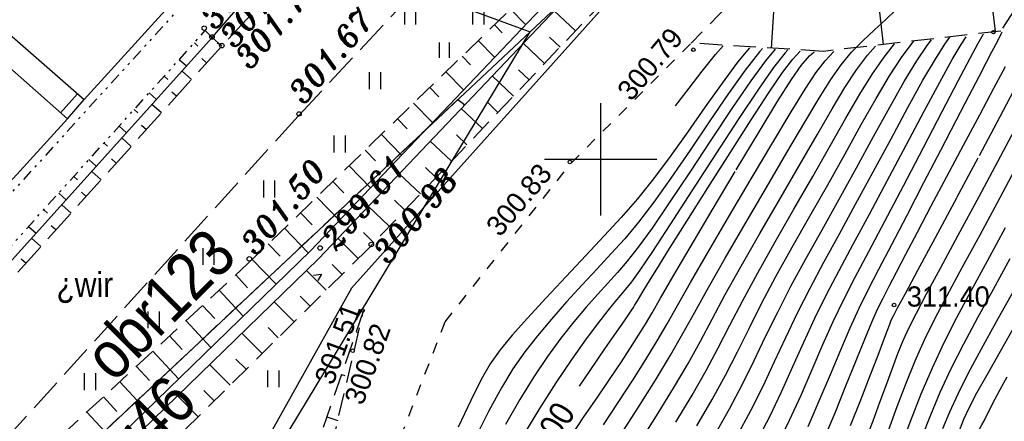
# Model space of a CAD drawing. Extents: x 4615668 to 9249187, y 5334101 to 10688993.
# Tile 92 of 120: x 4667859 to 4667902, y 5337408 to 5337425. Entities that reach past the tile are written whole.
import ezdxf
from ezdxf.enums import TextEntityAlignment as Align

# ---------------------------------------------------------------- set-up
doc = ezdxf.new("R2010")
doc.units = 0
doc.header["$MEASUREMENT"] = 0
for name, pattern in [('CHODNIK', [2, 1.5, -0.5]), ('DIVIDE', [1.25, 0.5, -0.25, 0, -0.25, 0, -0.25]), ('DROGA', [1, 0.5, -0.5]), ('GEN7', [13.75, 9.75, -1.5, 1, -1.5]), ('KONTUR', [1.5, 1, -0.5]), ('SKARPA1', [1.5, 1, -0.5]), ('WARSTWICA', [3, 2, -1])]:
    doc.linetypes.add(name, pattern=pattern)
for name, color, linetype in [('1', 7, 'Continuous'), ('11', 7, 'Continuous'), ('15', 7, 'Continuous'), ('16', 7, 'Continuous'), ('17', 7, 'Continuous'), ('18', 7, 'Continuous'), ('19', 7, 'Continuous'), ('2', 7, 'Continuous'), ('27', 7, 'Continuous'), ('38', 7, 'Continuous'), ('45', 7, 'Continuous'), ('47', 7, 'Continuous'), ('50', 7, 'Continuous'), ('51', 7, 'Continuous'), ('52', 7, 'Continuous'), ('57', 7, 'Continuous'), ('60', 7, 'Continuous'), ('7', 4, 'GEN7')]:
    doc.layers.add(name, color=color, linetype=linetype)
doc.styles.add('ITALICT', font='ITALICT', dxfattribs={"height": 0.2})
doc.styles.add('txt', font='TXT', dxfattribs={"height": 0.2})

# ---------------------------------------------------------------- blocks, each defined once
blk = doc.blocks.new('WYS')
at = {"layer": '52', "color": 67, "linetype": 'Continuous'}
blk.add_circle((0, 0), 0.08, dxfattribs=at)
blk = doc.blocks.new('LAKI')
at = {"layer": '47', "color": 3, "linetype": 'Continuous'}
for p, q in [((-1.768, 1.143), (-1.768, 1.893)), ((-1.268, 1.143), (-1.268, 1.893)), ((1.268, 1.143), (1.268, 1.893)), ((1.768, 1.143), (1.768, 1.893)), ((-0.225, -0.338), (-0.225, 0.338)), ((0.225, -0.338), (0.225, 0.338))]:
    blk.add_line(p, q, dxfattribs=at)
blk = doc.blocks.new('TR')
at = {"layer": '47', "color": 3, "linetype": 'Continuous'}
for p, q in [((-0.25, -0.375), (-0.25, 0.375)), ((0.25, -0.375), (0.25, 0.375))]:
    blk.add_line(p, q, dxfattribs=at)

msp = doc.modelspace()

# ---------------------------------------------------------------- linework, layer by layer
at = {"layer": '1', "color": 2, "linetype": 'Continuous'}
msp.add_lwpolyline([(4667789.792, 5337430.928), (4667787.933, 5337428.179), (4667812.424, 5337408.382), (4667820.884, 5337401.713), (4667837.474, 5337383.753), (4667857.826, 5337402.877), (4667881.216, 5337424.855), (4667885.704, 5337429.073), (4667888.819, 5337431.406), (4667906.414, 5337444.583), (4667909.444, 5337445.063)], dxfattribs=at)
at = {"layer": '11', "color": 2, "linetype": 'Continuous'}
for points in [[(4667856.134, 5337416.013), (4667860.654, 5337420.983), (4667846.684, 5337433.363), (4667842.274, 5337428.163)], [(4667861.404, 5337421.833), (4667865.294, 5337426.123), (4667859.314, 5337431.403), (4667855.454, 5337427.043)]]:
    msp.add_lwpolyline(points, close=True, dxfattribs=at)
at = {"layer": '15', "color": 62, "linetype": 'Continuous'}
for p, q in [((4667860.354, 5337421.248), (4667861.103, 5337422.097)), ((4667860.654, 5337420.983), (4667861.404, 5337421.833))]:
    msp.add_line(p, q, dxfattribs=at)
at = {"layer": '16', "color": 7, "linetype": 'CHODNIK'}
for points in [[(4667877.444, 5337434.773), (4667870.184, 5337427.093), (4667867.484, 5337424.183), (4667856.674, 5337412.183), (4667854.334, 5337409.553), (4667848.714, 5337403.153), (4667841.314, 5337394.343), (4667838.854, 5337391.393), (4667837.934, 5337389.563), (4667837.134, 5337386.503), (4667837.014, 5337377.413), (4667834.755, 5337376.36)], [(4667849.157, 5337365.06), (4667842.714, 5337372.003), (4667841.054, 5337376.043), (4667840.844, 5337380.873), (4667841.474, 5337385.573), (4667841.944, 5337387.613), (4667842.724, 5337388.933), (4667851.984, 5337399.983), (4667857.834, 5337406.633), (4667870.934, 5337421.133), (4667880.714, 5337431.583)]]:
    msp.add_lwpolyline(points, dxfattribs=at)
at = {"layer": '16', "color": 7, "linetype": 'DIVIDE'}
for points in [[(4667865.554, 5337426.523), (4667865.864, 5337426.153), (4667856.044, 5337415.353), (4667855.664, 5337415.623)], [(4667856.674, 5337412.183), (4667855.924, 5337412.853), (4667866.784, 5337424.903), (4667867.484, 5337424.183)]]:
    msp.add_lwpolyline(points, dxfattribs=at)
at = {"layer": '17', "color": 97, "linetype": 'DROGA'}
msp.add_lwpolyline([(4667871.06, 5337383.322), (4667871.712, 5337392.931), (4667873.297, 5337401.23), (4667877.445, 5337411.954), (4667883.037, 5337419.011), (4667888.38, 5337424.349)], dxfattribs=at)
at = {"layer": '19', "color": 7, "linetype": 'Continuous'}
msp.add_line((4667867.021, 5337424.673), (4667867.166, 5337424.534), dxfattribs=at)
at = {"layer": '2', "color": 5, "linetype": 'Continuous'}
for p, q in [((4667881.216, 5337424.855), (4667885.704, 5337429.073)), ((4667857.826, 5337402.877), (4667881.216, 5337424.855))]:
    msp.add_line(p, q, dxfattribs=at)
at = {"layer": '2', "color": 7, "linetype": 'Continuous'}
msp.add_lwpolyline([(4667870.387, 5337428.803), (4667870.906, 5337428.65), (4667881.216, 5337424.855)], dxfattribs=at)
at = {"layer": '2', "color": 5, "linetype": 'Continuous'}
msp.add_lwpolyline([(4667876.439, 5337319.183), (4667872.48, 5337328.552), (4667866.369, 5337365.713), (4667867.345, 5337401.869), (4667881.216, 5337424.855)], dxfattribs=at)
at = {"layer": '27', "color": 17, "linetype": 'Continuous'}
msp.add_line((4667867.094, 5337424.603), (4667872.451, 5337430.843), dxfattribs=at)
at = {"layer": '38', "color": 97, "linetype": 'Continuous'}
msp.add_lwpolyline([(4667883.724, 5337429.143), (4667885.584, 5337427.203), (4667873.274, 5337413.443), (4667865.671, 5337399.798)], dxfattribs=at)
at = {"layer": '45', "color": 219, "linetype": 'Continuous'}
msp.add_line((4667867.094, 5337424.603), (4667856.284, 5337412.573), dxfattribs=at)
for points in [[(4667900.142, 5337443.335), (4667884.058, 5337428.381), (4667871.456, 5337415.109), (4667854.615, 5337398.728), (4667850.355, 5337391.329), (4667848.814, 5337382.461), (4667845.73, 5337376.134), (4667844.398, 5337371.663)], [(4667900.406, 5337442.898), (4667884.41, 5337428.025), (4667871.812, 5337414.757), (4667855.013, 5337398.418), (4667850.833, 5337391.157), (4667849.294, 5337382.305), (4667846.198, 5337375.952), (4667844.89, 5337371.56)], [(4667871.595, 5337414.017), (4667871.946, 5337414.073), (4667871.78, 5337413.78)]]:
    msp.add_lwpolyline(points, dxfattribs=at)
at = {"layer": '50', "color": 245, "linetype": 'WARSTWICA'}
for points in [[(4667893.567, 5337407.29), (4667894.067, 5337408.43), (4667894.558, 5337409.6), (4667895.017, 5337410.701), (4667895.437, 5337411.683), (4667895.834, 5337412.552), (4667896.241, 5337413.377), (4667896.714, 5337414.293), (4667897.288, 5337415.391), (4667897.966, 5337416.691), (4667898.716, 5337418.14), (4667899.464, 5337419.588), (4667900.146, 5337420.907), (4667900.72, 5337422.011), (4667901.165, 5337422.863), (4667901.498, 5337423.496), (4667901.739, 5337423.954), (4667901.912, 5337424.284), (4667902.041, 5337424.536), (4667902.151, 5337424.755), (4667902.2, 5337424.853)], [(4667889.421, 5337406.919), (4667890.075, 5337408.074), (4667890.655, 5337409.171), (4667891.176, 5337410.233), (4667891.683, 5337411.293), (4667892.217, 5337412.384), (4667892.808, 5337413.532), (4667893.47, 5337414.753), (4667894.19, 5337416.048), (4667894.948, 5337417.408), (4667895.72, 5337418.806), (4667896.479, 5337420.198), (4667897.195, 5337421.501), (4667897.842, 5337422.639), (4667898.402, 5337423.559), (4667898.866, 5337424.241), (4667899.06, 5337424.494)], [(4667891.292, 5337406.64), (4667891.863, 5337407.739), (4667892.392, 5337408.841), (4667892.894, 5337409.954), (4667893.384, 5337411.049), (4667893.875, 5337412.112), (4667894.389, 5337413.157), (4667894.947, 5337414.225), (4667895.578, 5337415.399), (4667896.296, 5337416.731), (4667897.09, 5337418.22), (4667897.924, 5337419.801), (4667898.723, 5337421.313), (4667899.421, 5337422.613), (4667899.974, 5337423.611), (4667900.372, 5337424.285), (4667900.594, 5337424.632)], [(4667892.672, 5337424.045), (4667892.551, 5337423.915), (4667892.032, 5337423.255), (4667891.363, 5337422.304), (4667890.489, 5337420.993), (4667889.47, 5337419.427), (4667888.409, 5337417.783), (4667887.431, 5337416.27), (4667886.654, 5337415.084), (4667886.093, 5337414.252), (4667885.716, 5337413.726), (4667885.455, 5337413.396), (4667885.23, 5337413.133), (4667884.981, 5337412.845), (4667884.664, 5337412.458), (4667884.248, 5337411.92), (4667883.712, 5337411.194), (4667883.072, 5337410.29), (4667882.362, 5337409.241), (4667881.63, 5337408.099), (4667880.927, 5337406.924)], [(4667887.694, 5337407.478), (4667888.415, 5337408.68), (4667889.04, 5337409.782), (4667889.578, 5337410.795), (4667890.097, 5337411.807), (4667890.667, 5337412.9), (4667891.333, 5337414.13), (4667892.109, 5337415.509), (4667892.942, 5337416.965), (4667893.774, 5337418.415), (4667894.553, 5337419.783), (4667895.247, 5337421.008), (4667895.866, 5337422.076), (4667896.426, 5337422.98), (4667896.944, 5337423.729), (4667897.409, 5337424.309)], [(4667892.825, 5337422.735), (4667893.258, 5337423.356), (4667893.627, 5337423.775), (4667893.835, 5337423.96)], [(4667895.456, 5337407.331), (4667895.912, 5337408.479), (4667896.331, 5337409.562), (4667896.677, 5337410.471), (4667896.931, 5337411.146), (4667897.095, 5337411.58), (4667897.194, 5337411.842), (4667897.267, 5337412.019), (4667897.365, 5337412.219), (4667897.547, 5337412.567), (4667897.892, 5337413.21), (4667898.451, 5337414.25), (4667899.231, 5337415.7), (4667900.184, 5337417.477), (4667901.183, 5337419.346), (4667902.105, 5337421.083), (4667902.863, 5337422.526)], [(4667897.161, 5337407.161), (4667897.533, 5337408.182), (4667897.926, 5337409.22), (4667898.33, 5337410.213), (4667898.749, 5337411.154), (4667899.207, 5337412.084), (4667899.753, 5337413.122), (4667900.421, 5337414.358), (4667901.214, 5337415.821), (4667902.104, 5337417.477), (4667903.01, 5337419.179)], [(4667898.656, 5337406.872), (4667899.021, 5337407.81), (4667899.444, 5337408.812), (4667899.931, 5337409.865), (4667900.485, 5337410.971), (4667901.109, 5337412.141), (4667901.801, 5337413.403), (4667902.554, 5337414.768)], [(4667900.261, 5337407.034), (4667900.496, 5337407.622), (4667900.74, 5337408.157), (4667901.065, 5337408.782), (4667901.519, 5337409.597), (4667902.115, 5337410.644), (4667902.837, 5337411.904)]]:
    msp.add_lwpolyline(points, dxfattribs=at)
at = {"layer": '50', "color": 216, "linetype": 'Continuous'}
for points in [[(4667888.632, 5337407.322), (4667889.31, 5337408.491), (4667889.903, 5337409.581), (4667890.428, 5337410.615), (4667890.943, 5337411.654), (4667891.502, 5337412.757), (4667892.141, 5337413.958), (4667892.867, 5337415.268), (4667893.646, 5337416.647), (4667894.439, 5337418.049), (4667895.209, 5337419.424), (4667895.928, 5337420.72), (4667896.589, 5337421.89), (4667897.187, 5337422.894), (4667897.721, 5337423.711), (4667898.193, 5337424.342), (4667898.265, 5337424.427)], [(4667890.414, 5337406.875), (4667891.021, 5337407.998), (4667891.568, 5337409.092), (4667892.077, 5337410.177), (4667892.577, 5337411.258), (4667893.095, 5337412.342), (4667893.654, 5337413.446), (4667894.269, 5337414.596), (4667894.946, 5337415.833), (4667895.682, 5337417.177), (4667896.461, 5337418.615), (4667897.254, 5337420.093), (4667898.007, 5337421.489), (4667898.674, 5337422.694), (4667899.226, 5337423.639), (4667899.652, 5337424.305), (4667899.872, 5337424.613)], [(4667890.965, 5337424.142), (4667890.439, 5337423.497), (4667889.745, 5337422.568), (4667888.996, 5337421.511), (4667888.218, 5337420.393), (4667887.443, 5337419.297), (4667886.701, 5337418.303), (4667885.984, 5337417.414), (4667885.268, 5337416.595), (4667884.515, 5337415.782), (4667883.691, 5337414.906), (4667882.812, 5337413.969), (4667881.926, 5337413.015), (4667881.105, 5337412.115), (4667880.421, 5337411.349), (4667879.882, 5337410.698), (4667879.447, 5337410.085), (4667879.042, 5337409.385), (4667878.575, 5337408.455), (4667878.014, 5337407.269)], [(4667892.106, 5337424.076), (4667891.682, 5337423.559), (4667891.026, 5337422.666), (4667890.211, 5337421.477), (4667889.281, 5337420.078), (4667888.313, 5337418.608), (4667887.402, 5337417.235), (4667886.636, 5337416.116), (4667886.021, 5337415.266), (4667885.527, 5337414.64), (4667885.098, 5337414.145), (4667884.668, 5337413.672), (4667884.207, 5337413.166), (4667883.704, 5337412.593), (4667883.161, 5337411.943), (4667882.588, 5337411.216), (4667881.992, 5337410.405), (4667881.379, 5337409.502), (4667880.754, 5337408.497), (4667880.122, 5337407.387)], [(4667884.484, 5337407.373), (4667885.131, 5337408.354), (4667885.776, 5337409.348), (4667886.362, 5337410.275), (4667886.866, 5337411.102), (4667887.301, 5337411.853), (4667887.762, 5337412.672), (4667888.342, 5337413.694), (4667889.096, 5337415.002), (4667890.033, 5337416.599), (4667891.042, 5337418.306), (4667892.003, 5337419.925), (4667892.818, 5337421.291), (4667893.432, 5337422.301), (4667893.908, 5337423.026), (4667894.327, 5337423.566), (4667894.71, 5337423.972)], [(4667886.021, 5337406.48), (4667886.834, 5337407.766), (4667887.586, 5337408.991), (4667888.236, 5337410.098), (4667888.781, 5337411.087), (4667889.304, 5337412.07), (4667889.888, 5337413.157), (4667890.588, 5337414.42), (4667891.419, 5337415.874), (4667892.309, 5337417.411), (4667893.181, 5337418.912), (4667893.968, 5337420.273), (4667894.633, 5337421.422), (4667895.204, 5337422.374), (4667895.718, 5337423.159), (4667896.211, 5337423.816), (4667896.561, 5337424.214)], [(4667887.675, 5337421.563), (4667888.278, 5337422.345), (4667888.864, 5337423.105), (4667889.456, 5337423.838), (4667889.794, 5337424.225)], [(4667894.279, 5337406.763), (4667894.765, 5337407.901), (4667895.253, 5337409.098), (4667895.703, 5337410.222), (4667896.089, 5337411.181), (4667896.403, 5337411.934), (4667896.66, 5337412.507), (4667896.902, 5337413.005), (4667897.17, 5337413.528), (4667897.499, 5337414.159), (4667897.915, 5337414.955), (4667898.43, 5337415.938), (4667899.044, 5337417.105), (4667899.741, 5337418.419), (4667900.482, 5337419.812), (4667901.199, 5337421.157), (4667901.829, 5337422.345), (4667902.334, 5337423.305)], [(4667896.138, 5337406.706), (4667896.454, 5337407.542), (4667896.762, 5337408.374), (4667897.051, 5337409.165), (4667897.317, 5337409.889), (4667897.562, 5337410.536), (4667897.801, 5337411.12), (4667898.06, 5337411.692), (4667898.383, 5337412.337), (4667898.834, 5337413.187), (4667899.453, 5337414.336), (4667900.245, 5337415.803), (4667901.17, 5337417.525), (4667902.122, 5337419.31), (4667903.002, 5337420.978)], [(4667897.71, 5337406.428), (4667898.13, 5337407.562), (4667898.595, 5337408.743), (4667899.09, 5337409.905), (4667899.613, 5337411.028), (4667900.18, 5337412.142), (4667900.817, 5337413.334), (4667901.541, 5337414.662), (4667902.346, 5337416.141)], [(4667899.561, 5337407.208), (4667899.863, 5337407.941), (4667900.234, 5337408.751), (4667900.701, 5337409.681), (4667901.273, 5337410.754), (4667901.942, 5337411.965), (4667902.677, 5337413.279)]]:
    msp.add_lwpolyline(points, dxfattribs=at)
at = {"layer": '50', "color": 7, "linetype": 'Continuous'}
for points in [[(4667891.339, 5337404.903), (4667891.653, 5337405.454), (4667892.214, 5337406.498), (4667892.745, 5337407.572), (4667893.257, 5337408.692), (4667893.752, 5337409.833), (4667894.228, 5337410.933), (4667894.689, 5337411.962), (4667895.157, 5337412.94), (4667895.665, 5337413.934), (4667896.265, 5337415.073), (4667896.983, 5337416.43), (4667897.808, 5337418.001), (4667898.69, 5337419.697), (4667899.527, 5337421.309), (4667900.234, 5337422.666), (4667900.764, 5337423.673), (4667901.116, 5337424.32), (4667901.353, 5337424.733), (4667901.358, 5337424.742)], [(4667889.107, 5337417.908), (4667890.1, 5337419.472), (4667891.04, 5337420.941), (4667891.836, 5337422.162), (4667892.431, 5337423.036), (4667892.885, 5337423.633), (4667893.216, 5337423.992)], [(4667883.411, 5337409.087), (4667883.882, 5337409.784), (4667884.544, 5337410.744), (4667885.061, 5337411.488), (4667885.409, 5337411.989), (4667885.621, 5337412.298), (4667885.74, 5337412.475), (4667885.807, 5337412.582), (4667885.862, 5337412.674), (4667885.927, 5337412.787), (4667886.027, 5337412.959), (4667886.189, 5337413.231), (4667886.445, 5337413.652), (4667886.841, 5337414.295), (4667887.414, 5337415.217), (4667888.177, 5337416.433), (4667889.107, 5337417.908)], [(4667898.125, 5337399.581), (4667898.164, 5337399.677), (4667898.964, 5337401.653), (4667899.609, 5337403.273), (4667900.097, 5337404.518), (4667900.459, 5337405.446), (4667900.725, 5337406.117), (4667900.921, 5337406.59), (4667901.071, 5337406.923), (4667901.189, 5337407.166), (4667901.291, 5337407.362), (4667901.387, 5337407.547), (4667901.486, 5337407.741), (4667901.595, 5337407.956), (4667901.724, 5337408.208), (4667901.888, 5337408.522), (4667902.109, 5337408.934), (4667902.42, 5337409.496)]]:
    msp.add_lwpolyline(points, dxfattribs=at)
at = {"layer": '50', "color": 17, "linetype": 'WARSTWICA'}
for points in [[(4667891.544, 5337424.113), (4667891.405, 5337423.954), (4667890.776, 5337423.144), (4667890.031, 5337422.102), (4667889.197, 5337420.884), (4667888.324, 5337419.59), (4667887.475, 5337418.345), (4667886.71, 5337417.27), (4667886.033, 5337416.382), (4667885.42, 5337415.646), (4667884.825, 5337414.985), (4667884.198, 5337414.31), (4667883.53, 5337413.591), (4667882.84, 5337412.833), (4667882.162, 5337412.066), (4667881.538, 5337411.328), (4667880.975, 5337410.606), (4667880.453, 5337409.855), (4667879.939, 5337409.008), (4667879.388, 5337407.989), (4667878.79, 5337406.8)], [(4667883.035, 5337406.869), (4667883.61, 5337407.724), (4667884.189, 5337408.573), (4667884.741, 5337409.384), (4667885.241, 5337410.128), (4667885.674, 5337410.784), (4667886.034, 5337411.348), (4667886.34, 5337411.848), (4667886.635, 5337412.351), (4667887.012, 5337413.007), (4667887.56, 5337413.951), (4667888.328, 5337415.257), (4667889.311, 5337416.914), (4667890.379, 5337418.706), (4667891.391, 5337420.394), (4667892.228, 5337421.779), (4667892.825, 5337422.735)]]:
    msp.add_lwpolyline(points, dxfattribs=at)
at = {"layer": '51', "color": 3, "linetype": 'Continuous'}
for p, q in [((4667896.927, 5337424.288), (4667896.015, 5337432.229)), ((4667901.894, 5337424.859), (4667901.226, 5337430.674)), ((4667891.949, 5337424.125), (4667892.08, 5337426.214)), ((4667880.349, 5337425.854), (4667881.011, 5337425.172)), ((4667883.234, 5337424.891), (4667882.288, 5337425.79)), ((4667879.631, 5337425.158), (4667879.976, 5337424.802)), ((4667867.51, 5337424.211), (4667867.091, 5337424.6)), ((4667878.913, 5337424.462), (4667879.632, 5337423.72)), ((4667882.545, 5337424.166), (4667882.072, 5337424.615)), ((4667866.297, 5337424.363), (4667866.458, 5337424.218)), ((4667881.856, 5337423.441), (4667880.911, 5337424.339)), ((4667865.628, 5337423.62), (4667865.95, 5337423.33)), ((4667866.84, 5337423.468), (4667866.629, 5337423.659)), ((4667878.195, 5337423.766), (4667878.569, 5337423.38)), ((4667866.171, 5337422.725), (4667865.749, 5337423.106)), ((4667877.477, 5337423.07), (4667878.254, 5337422.268)), ((4667881.167, 5337422.716), (4667880.694, 5337423.165)), ((4667864.958, 5337422.877), (4667865.12, 5337422.731)), ((4667880.478, 5337421.991), (4667879.533, 5337422.889)), ((4667876.759, 5337422.374), (4667877.162, 5337421.958)), ((4667864.289, 5337422.134), (4667864.613, 5337421.842)), ((4667865.502, 5337421.982), (4667865.291, 5337422.172)), ((4667863.619, 5337421.391), (4667863.782, 5337421.245)), ((4667864.832, 5337421.239), (4667864.412, 5337421.618)), ((4667876.041, 5337421.677), (4667876.876, 5337420.817)), ((4667879.1, 5337420.542), (4667878.156, 5337421.439)), ((4667879.789, 5337421.267), (4667879.317, 5337421.715)), ((4667875.323, 5337420.981), (4667875.755, 5337420.536)), ((4667862.95, 5337420.649), (4667863.276, 5337420.354)), ((4667864.163, 5337420.496), (4667863.953, 5337420.685)), ((4667863.494, 5337419.753), (4667863.075, 5337420.13)), ((4667874.606, 5337420.285), (4667875.497, 5337419.365)), ((4667878.411, 5337419.817), (4667877.939, 5337420.265)), ((4667862.28, 5337419.906), (4667862.444, 5337419.758)), ((4667873.888, 5337419.589), (4667874.348, 5337419.114)), ((4667877.722, 5337419.092), (4667876.779, 5337419.988)), ((4667861.611, 5337419.163), (4667861.939, 5337418.867)), ((4667862.824, 5337419.01), (4667862.615, 5337419.198)), ((4667873.17, 5337418.893), (4667874.119, 5337417.914)), ((4667877.033, 5337418.368), (4667876.562, 5337418.815)), ((4667860.941, 5337418.42), (4667861.106, 5337418.271)), ((4667862.155, 5337418.267), (4667861.738, 5337418.643)), ((4667876.344, 5337417.643), (4667875.402, 5337418.538)), ((4667872.452, 5337418.196), (4667872.941, 5337417.692)), ((4667860.272, 5337417.677), (4667860.603, 5337417.379)), ((4667861.486, 5337417.524), (4667861.278, 5337417.712)), ((4667871.734, 5337417.5), (4667872.741, 5337416.462)), ((4667859.602, 5337416.934), (4667859.768, 5337416.785)), ((4667860.816, 5337416.781), (4667860.401, 5337417.155)), ((4667874.966, 5337416.193), (4667874.025, 5337417.088)), ((4667875.655, 5337416.918), (4667875.184, 5337417.365)), ((4667871.016, 5337416.804), (4667871.534, 5337416.27)), ((4667858.933, 5337416.192), (4667859.266, 5337415.891)), ((4667860.147, 5337416.038), (4667859.94, 5337416.225)), ((4667870.298, 5337416.108), (4667871.359, 5337415.014)), ((4667859.478, 5337415.295), (4667859.065, 5337415.668)), ((4667873.574, 5337414.758), (4667872.675, 5337415.666)), ((4667874.277, 5337415.468), (4667873.807, 5337415.915)), ((4667869.58, 5337415.412), (4667870.111, 5337414.864)), ((4667858.808, 5337414.552), (4667858.602, 5337414.738)), ((4667868.863, 5337414.716), (4667869.925, 5337413.62)), ((4667872.863, 5337414.054), (4667872.424, 5337414.497)), ((4667868.132, 5337414.033), (4667868.657, 5337413.464)), ((4667872.152, 5337413.351), (4667871.276, 5337414.236)), ((4667867.397, 5337413.355), (4667868.464, 5337412.198)), ((4667871.441, 5337412.648), (4667871, 5337413.093)), ((4667866.662, 5337412.676), (4667867.204, 5337412.089)), ((4667870.73, 5337411.945), (4667869.843, 5337412.842)), ((4667865.927, 5337411.998), (4667867.03, 5337410.803)), ((4667870.019, 5337411.241), (4667869.572, 5337411.693)), ((4667865.192, 5337411.32), (4667865.752, 5337410.713)), ((4667869.308, 5337410.538), (4667868.409, 5337411.447)), ((4667873.491, 5337411.501), (4667873.587, 5337411.468)), ((4667864.457, 5337410.642), (4667865.595, 5337409.408)), ((4667863.722, 5337409.964), (4667864.3, 5337409.338)), ((4667867.886, 5337409.132), (4667866.975, 5337410.053)), ((4667868.597, 5337409.835), (4667868.145, 5337410.292)), ((4667872.84, 5337409.61), (4667872.984, 5337409.561)), ((4667862.987, 5337409.286), (4667864.161, 5337408.013)), ((4667866.464, 5337407.725), (4667865.541, 5337408.658)), ((4667867.175, 5337408.428), (4667866.717, 5337408.892)), ((4667862.252, 5337408.608), (4667862.848, 5337407.962)), ((4667861.517, 5337407.93), (4667862.727, 5337406.618)), ((4667872.189, 5337407.719), (4667872.67, 5337407.553))]:
    msp.add_line(p, q, dxfattribs=at)
at = {"layer": '51', "color": 3, "linetype": 'SKARPA1'}
for points in [[(4667940.522, 5337439.03), (4667933.738, 5337437.879), (4667925.041, 5337440.508), (4667912.68, 5337444.851), (4667899.3, 5337435.62), (4667888.38, 5337424.349)], [(4667900.944, 5337441.813), (4667885.584, 5337427.363), (4667874.034, 5337415.213), (4667856.444, 5337397.813), (4667852.124, 5337390.723), (4667851.324, 5337383.843), (4667846.594, 5337375.623), (4667844.904, 5337370.703)], [(4667943.401, 5337434.48), (4667934.148, 5337430.266), (4667933.059, 5337429.985), (4667930.014, 5337429.587), (4667918.797, 5337433.533), (4667915.712, 5337427.32), (4667909.373, 5337426.612), (4667903.565, 5337427.114), (4667902.133, 5337424.886), (4667894.248, 5337423.981), (4667888.38, 5337424.349)], [(4667843.774, 5337371.013), (4667845.194, 5337376.533), (4667847.904, 5337382.683), (4667848.824, 5337392.123), (4667852.674, 5337399.773), (4667868.664, 5337414.523), (4667883.552, 5337428.961)], [(4667873.816, 5337412.447), (4667870.176, 5337401.873), (4667869.822, 5337392.81)], [(4667869.822, 5337392.81), (4667871.356, 5337401.94), (4667873.816, 5337412.447)]]:
    msp.add_lwpolyline(points, dxfattribs=at)
at = {"layer": '52', "color": 67, "linetype": 'Continuous'}
for centre in [(4667866.736, 5337425.015), (4667867.078, 5337424.619), (4667867.516, 5337424.231), (4667870.95, 5337421.197), (4667871.885, 5337415.234), (4667874.16, 5337415.389), (4667868.739, 5337414.749)]:
    msp.add_circle(centre, 0.1, dxfattribs=at)
at = {"layer": '57', "color": 245, "linetype": 'WARSTWICA'}
msp.add_lwpolyline([(4667885.172, 5337406.81), (4667886.008, 5337408.111), (4667886.789, 5337409.356), (4667887.458, 5337410.463), (4667888.008, 5337411.426), (4667888.538, 5337412.383), (4667889.14, 5337413.471), (4667889.879, 5337414.775), (4667890.769, 5337416.309), (4667891.718, 5337417.93), (4667892.629, 5337419.481), (4667893.422, 5337420.83), (4667894.054, 5337421.896), (4667894.573, 5337422.724), (4667895.038, 5337423.381), (4667895.505, 5337423.94), (4667896.007, 5337424.455), (4667896.521, 5337424.939), (4667897.012, 5337425.39), (4667897.451, 5337425.809)], dxfattribs=at)
at = {"layer": '60', "color": 7, "linetype": 'Continuous'}
for p, q in [((4667884.354, 5337416.683), (4667884.354, 5337421.683)), ((4667881.854, 5337419.183), (4667886.854, 5337419.183))]:
    msp.add_line(p, q, dxfattribs=at)
at = {"layer": '7', "color": 245, "linetype": 'KONTUR'}
for p, q in [((4667857.826, 5337402.877), (4667878.006, 5337421.839)), ((4667878.006, 5337421.839), (4667878.303, 5337421.623)), ((4667878.303, 5337421.623), (4667878.26, 5337421.578))]:
    msp.add_line(p, q, dxfattribs=at)

# ---------------------------------------------------------------- block references
at = {"layer": '47', "color": 3, "linetype": 'Continuous'}
for name, p in [('LAKI', (4667877.41, 5337424.037)), ('TR', (4667874.329, 5337422.679)), ('TR', (4667872.762, 5337419.862)), ('TR', (4667869.629, 5337417.86)), ('TR', (4667866.934, 5337414.856)), ('TR', (4667864.49, 5337412.039)), ('TR', (4667861.67, 5337409.286)), ('TR', (4667869.808, 5337409.413))]:
    msp.add_blockref(name, p, dxfattribs=at)
at = {"layer": '52', "color": 67, "linetype": 'Continuous'}
for p in [(4667901.801, 5337424.833), (4667888.468, 5337424.054), (4667882.984, 5337419.06), (4667897.389, 5337412.695), (4667873.773, 5337412.451), (4667873.333, 5337410.662)]:
    msp.add_blockref('WYS', p, dxfattribs=at)

# ---------------------------------------------------------------- texts
at = {"layer": '1', "color": 2, "linetype": 'Continuous', "style": 'txt', "width": 0.9}
for s, p in [('obr123', (4667861.965, 5337409.947)), ('obr46', (4667861.205, 5337404.414))]:
    msp.add_text(s, height=2.1, rotation=45, dxfattribs=at).set_placement(p, align=Align.MIDDLE_LEFT)
at = {"layer": '18', "color": 6, "linetype": 'Continuous', "style": 'txt', "width": 0.909091}
msp.add_text('%%191wir', height=1.1, rotation=0.3239, dxfattribs=at).set_placement((4667861.429, 5337413.497), align=Align.MIDDLE)
at = {"layer": '50', "color": 6, "linetype": 'Continuous', "style": 'txt', "width": 0.909091}
msp.add_text('305.00', height=1.1, rotation=58.1526, dxfattribs=at).set_placement((4667881.72, 5337406.462), align=Align.MIDDLE)
at = {"layer": '52', "color": 67, "linetype": 'Continuous'}
for s, height, rotation, style, p in [('301.69', 1, 50, 'ITALICT', (4667867.215, 5337424.884)), ('301.37', 1, 50, 'ITALICT', (4667868.087, 5337424.059)), ('301.71', 1, 50, 'ITALICT', (4667868.77, 5337423.115)), ('301.67', 1, 50, 'ITALICT', (4667871.156, 5337421.565)), ('300.79', 0.9, 50, 'txt', (4667885.707, 5337421.719)), ('300.83', 0.9, 50, 'txt', (4667879.878, 5337415.684)), ('301.50', 1, 50, 'ITALICT', (4667869.025, 5337414.84)), ('299.61', 1, 50, 'ITALICT', (4667872.599, 5337415.053)), ('300.98', 1, 50, 'ITALICT', (4667874.9, 5337414.458)), ('301.51', 0.9, 70, 'txt', (4667872.459, 5337409.09)), ('300.82', 0.9, 70, 'txt', (4667873.78, 5337408.193))]:
    msp.add_text(s, height=height, rotation=rotation, dxfattribs=dict(at, style=style)).set_placement(p)
at = {"layer": '52', "color": 67, "linetype": 'Continuous', "style": 'txt'}
msp.add_text('311.40', height=0.9, dxfattribs=at).set_placement((4667897.959, 5337412.626))

doc.saveas('drawing.dxf')
